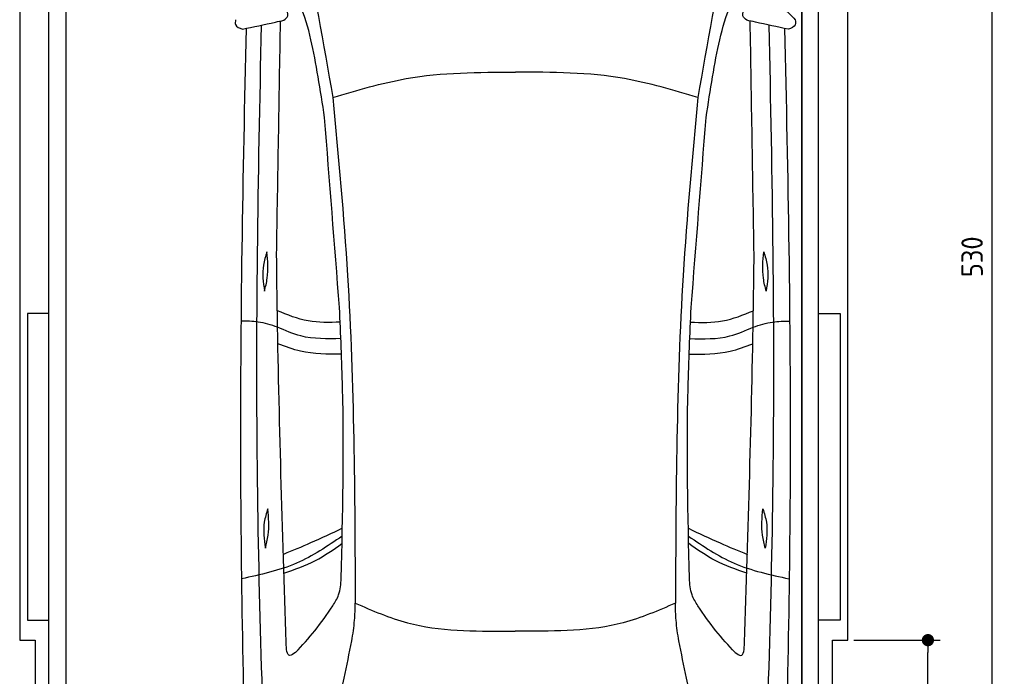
# Model space of a CAD drawing. Header units: millimetres. Extents: x -20 to 3211, y -1049 to 5673.
# Tile 2 of 4: x 0 to 3211, y 1282 to 3423. Entities that reach past the tile are written whole.
import ezdxf

# ---------------------------------------------------------------- set-up
doc = ezdxf.new("R2010")
doc.units = ezdxf.units.MM
for name, color, linetype in [('4', 3, 'Continuous'), ('5', 3, 'Continuous'), ('car', 1, 'Continuous')]:
    doc.layers.add(name, color=color, linetype=linetype)
doc.styles.get("Standard").update_dxf_attribs({"font": 'ISOCP.SHX'})
doc.dimstyles.new('GEN-ISO', dxfattribs={"dimscale": 20, "dimtxt": 3.5, "dimasz": 2, "dimexe": 2, "dimexo": 1, "dimgap": 1.5, "dimtad": 1, "dimdec": 1, "dimdsep": 46, "dimtxsty": 'STANDARD', "dimblk": 'PUNKT', "dimcen": 2, "dimclrd": 256, "dimclre": 256, "dimclrt": 2, "dimadec": 0, "dimazin": 0, "dimtp": 0.1, "dimtm": 0.1, "dimtfac": 0.71, "dimtdec": 1, "dimtmove": 2, "dimatfit": 3, "dimldrblk": 'PUNKT', "dimfxl": 1, "dimtolj": 1, "dimarcsym": 0})

# ---------------------------------------------------------------- blocks, each defined once
blk = doc.blocks.new('PUNKT')
at = {"layer": '4', "color": 0, "linetype": 'ByBlock'}
blk.add_line((-0.5, 0), (-1, 0), dxfattribs=at)
at = {"layer": '4', "color": 0, "linetype": 'ByBlock', "const_width": 0.5}
blk.add_lwpolyline([(-0.25, 0, 1), (0.25, 0, 1)], format="xyb", close=True, dxfattribs=at)
blk = doc.blocks.new('*D3')
at = {"layer": '5', "lineweight": -2}
for p, q in [((2720, 5300), (3210.6, 5300)), ((3170.6, 40), (3170.6, 5260)), ((2670, 0), (3210.6, 0))]:
    blk.add_line(p, q, dxfattribs=at)
at = {"layer": 'DEFPOINTS', "color": 0}
for p in [(2700, 5300), (3170.6, 5300), (2650, 0)]:
    blk.add_point(p, dxfattribs=at)
at = {"layer": '5', "lineweight": -2, "xscale": 40, "yscale": 40, "zscale": 40}
for p, rotation in [((3170.6, 5300), 90), ((3170.6, 0), 270)]:
    blk.add_blockref('PUNKT', p, dxfattribs=dict(at, rotation=rotation))
at = {"layer": '5', "color": 2, "insert": (3105.6, 2650), "char_height": 70, "attachment_point": 5, "rotation": 90}
blk.add_mtext('\\A1;530', dxfattribs=at)
blk = doc.blocks.new('*D6')
at = {"layer": '5', "lineweight": -2}
for p, q in [((2720, 1400), (3001.5, 1400)), ((2961.5, 40), (2961.5, 1360)), ((2670, 0), (3001.5, 0))]:
    blk.add_line(p, q, dxfattribs=at)
at = {"layer": 'DEFPOINTS', "color": 0}
for p in [(2700, 1400), (2961.5, 1400), (2650, 0)]:
    blk.add_point(p, dxfattribs=at)
at = {"layer": '5', "lineweight": -2, "xscale": 40, "yscale": 40, "zscale": 40}
for p, rotation in [((2961.5, 1400), 90), ((2961.5, 0), 270)]:
    blk.add_blockref('PUNKT', p, dxfattribs=dict(at, rotation=rotation))
at = {"layer": '5', "color": 2, "insert": (2896.5, 700), "char_height": 70, "attachment_point": 5, "rotation": 90}
blk.add_mtext('\\A1;140', dxfattribs=at)

msp = doc.modelspace()

# ---------------------------------------------------------------- linework, layer by layer
msp.add_lwpolyline([(2700, 5200), (2650, 5200), (2650, 5300), (50, 5300), (50, 5200), (0, 5200), (0, 1400), (50, 1400), (50, 0), (2650, 0), (2650, 1400), (2700, 1400)], close=True)
for points in [[(95, 5210), (150, 5210), (150, 30), (122.5, 30)], [(95, 250), (95, 5210)], [(150, 30), (2550, 30), (2550, 5210)], [(150, 5210), (150, 30)], [(2605, 5210), (2550, 5210), (2550, 30), (2577.5, 30)], [(2605, 250), (2605, 5210)], [(95, 2465), (25, 2465), (25, 1465), (95, 1465)], [(2605, 2465), (2675, 2465), (2675, 1465), (2605, 1465)]]:
    msp.add_lwpolyline(points)
at = {"layer": 'car'}
for p in [(1593.34, 1429.28), (1639.01, 1429.28)]:
    msp.add_line(p, (1616.17, 1429.29), dxfattribs=at)
for points, knots in [([(918.36, 3713.79), (919.58, 3708.14), (958.47, 3527.53), (990.3, 3345.49), (1021.14, 3169.15)], [0, 0, 0, 0, 17.3299427, 554.2607171, 554.2607171, 554.2607171, 554.2607171]), ([(2314.05, 3713.77), (2312.83, 3708.13), (2273.94, 3527.51), (2242.1, 3345.48), (2211.25, 3169.13)], [0, 0, 0, 0, 17.3299427, 554.2607171, 554.2607171, 554.2607171, 554.2607171]), ([(994.16, 3104.27), (980.48, 3193.74), (951.54, 3383.09), (907.29, 3505.27), (852.49, 3541.34)], [0, 0, 0, 0, 271.1433691, 573.8124327, 573.8124327, 573.8124327, 573.8124327]), ([(2238.24, 3104.25), (2251.92, 3193.72), (2280.87, 3383.07), (2325.12, 3505.25), (2379.92, 3541.32)], [0, 0, 0, 0, 271.1433691, 573.8124327, 573.8124327, 573.8124327, 573.8124327]), ([(2367.19, 3462.51), (2413, 3469.89), (2476.6, 3480.14), (2517.23, 3435.62), (2528.6, 3423.16)], [0, 0, 0, 0, 125.6510702, 174.4800659, 174.4800659, 174.4800659, 174.4800659]), ([(861.31, 3421.51), (866.85, 3425.94), (880.65, 3436.95), (870.99, 3452.95), (865.21, 3462.53)], [0, 0, 0, 0, 19.0460163, 47.4389508, 47.4389508, 47.4389508, 47.4389508]), ([(2371.09, 3421.49), (2365.55, 3425.92), (2351.76, 3436.93), (2361.41, 3452.93), (2367.19, 3462.51)], [0, 0, 0, 0, 19.0460163, 47.4389508, 47.4389508, 47.4389508, 47.4389508]), ([(703.81, 3423.19), (702.96, 3417.33), (700.71, 3401.83), (716.31, 3395.89), (726.02, 3392.19)], [0, 0, 0, 0, 16.2002475, 42.8971703, 42.8971703, 42.8971703, 42.8971703]), ([(726.02, 3392.19), (761.92, 3399.73), (807.08, 3409.21), (852.08, 3419.42), (861.31, 3421.51)], [0, 0, 0, 0, 110.0379005, 138.4298361, 138.4298361, 138.4298361, 138.4298361]), ([(812.66, 625.14), (796.79, 1056.14), (762.67, 1982.73), (777.15, 2909.68), (788.94, 3405.5)], [0, 0, 0, 0, 1293.6136458, 2781.0913078, 2781.0913078, 2781.0913078, 2781.0913078]), ([(2506.38, 3392.16), (2470.48, 3399.7), (2425.32, 3409.19), (2380.32, 3419.4), (2371.09, 3421.49)], [0, 0, 0, 0, 110.0379005, 138.4298361, 138.4298361, 138.4298361, 138.4298361]), ([(2419.67, 625.11), (2435.55, 1056.12), (2469.69, 1982.71), (2455.24, 2909.66), (2443.46, 3405.47)], [0, 0, 0, 0, 1293.6136458, 2781.0913078, 2781.0913078, 2781.0913078, 2781.0913078]), ([(2528.6, 3423.16), (2529.45, 3417.31), (2531.69, 3401.81), (2516.09, 3395.86), (2506.38, 3392.16)], [0, 0, 0, 0, 16.2002475, 42.8971703, 42.8971703, 42.8971703, 42.8971703]), ([(738.3, 3394.77), (727.38, 2915.69), (710.31, 2020.13), (731.34, 1124.62), (741.12, 708.16)], [283.9698587, 283.9698587, 283.9698587, 283.9698587, 1721.3370464, 2970.9050259, 2970.9050259, 2970.9050259, 2970.9050259]), ([(2494.1, 3394.74), (2505.01, 2915.66), (2522.05, 2020.11), (2501, 1124.6), (2491.21, 708.14)], [283.9698587, 283.9698587, 283.9698587, 283.9698587, 1721.3370464, 2970.9050259, 2970.9050259, 2970.9050259, 2970.9050259]), ([(1021.14, 3169.15), (1100.45, 3193.03), (1293.98, 3251.32), (1496.6, 3252.08), (1616.2, 3252.52)], [0, 0, 0, 0, 247.3332419, 603.5937514, 603.5937514, 603.5937514, 603.5937514]), ([(2211.25, 3169.13), (2131.95, 3193.02), (1938.42, 3251.31), (1735.79, 3252.07), (1616.2, 3252.52)], [0, 0, 0, 0, 247.3332419, 603.5937514, 603.5937514, 603.5937514, 603.5937514]), ([(1021.14, 3169.15), (1039.12, 2976.04), (1090.16, 2427.91), (1092.58, 1877.19), (1094.14, 1520.49)], [0, 0, 0, 0, 581.6132205, 1650.9334488, 1650.9334488, 1650.9334488, 1650.9334488]), ([(2211.25, 3169.13), (2193.27, 2976.03), (2142.21, 2427.89), (2139.78, 1877.17), (2138.21, 1520.47)], [0, 0, 0, 0, 581.6132205, 1650.9334488, 1650.9334488, 1650.9334488, 1650.9334488]), ([(806.29, 2666.36), (801.66, 2652.03), (788.21, 2610.39), (794.22, 2566.58), (798.17, 2537.84)], [0, 0, 0, 0, 44.7461718, 130.1124316, 130.1124316, 130.1124316, 130.1124316]), ([(798.17, 2537.84), (801.7, 2551.94), (812.22, 2594), (808.66, 2637.46), (806.29, 2666.36)], [0, 0, 0, 0, 43.4004423, 129.4649591, 129.4649591, 129.4649591, 129.4649591]), ([(2434.21, 2537.81), (2430.68, 2551.91), (2420.16, 2593.98), (2423.72, 2637.44), (2426.09, 2666.33)], [0, 0, 0, 0, 43.4004423, 129.4649591, 129.4649591, 129.4649591, 129.4649591]), ([(2426.09, 2666.33), (2430.72, 2652.01), (2444.18, 2610.37), (2438.16, 2566.56), (2434.21, 2537.81)], [0, 0, 0, 0, 44.7461718, 130.1124316, 130.1124316, 130.1124316, 130.1124316]), ([(868.77, 1392.28), (857.06, 1758.26), (843.58, 2179.62), (838.36, 2601.14), (837.68, 2656.53)], [0, 0, 0, 0, 1098.4525506, 1264.6432936, 1264.6432936, 1264.6432936, 1264.6432936]), ([(2363.58, 1392.26), (2375.3, 1758.24), (2388.79, 2179.6), (2394.02, 2601.11), (2394.7, 2656.51)], [0, 0, 0, 0, 1098.4525506, 1264.6432936, 1264.6432936, 1264.6432936, 1264.6432936]), ([(1044.95, 2436.77), (1009.71, 2435.73), (938.78, 2433.64), (873.15, 2460.66), (840.12, 2474.26)], [0, 0, 0, 0, 104.4848682, 210.321323, 210.321323, 210.321323, 210.321323]), ([(1048.34, 1601.67), (1053.16, 1808.78), (1060.02, 2103.33), (1046.73, 2397.57), (1042.79, 2484.92)], [0, 0, 0, 0, 621.1886404, 883.4615663, 883.4615663, 883.4615663, 883.4615663]), ([(2184.01, 1601.65), (2179.2, 1808.76), (2172.35, 2103.31), (2185.64, 2397.55), (2189.59, 2484.9)], [0, 0, 0, 0, 621.1886404, 883.4615663, 883.4615663, 883.4615663, 883.4615663]), ([(2187.43, 2436.75), (2222.66, 2435.71), (2293.6, 2433.62), (2359.23, 2460.64), (2392.25, 2474.24)], [0, 0, 0, 0, 104.4848682, 210.321323, 210.321323, 210.321323, 210.321323]), ([(840.99, 2420.79), (819.94, 2427.4), (781.02, 2439.62), (740.28, 2440.2), (721.58, 2440.47)], [0, 0, 0, 0, 65.7794231, 121.5906935, 121.5906935, 121.5906935, 121.5906935]), ([(2391.38, 2420.77), (2412.44, 2427.38), (2451.36, 2439.59), (2492.1, 2440.18), (2510.8, 2440.44)], [0, 0, 0, 0, 65.7794231, 121.5906935, 121.5906935, 121.5906935, 121.5906935]), ([(1047.28, 2383.16), (1002.74, 2382.16), (930.87, 2380.55), (865.76, 2409.71), (840.99, 2420.79)], [0, 0, 0, 0, 131.3114527, 211.9084989, 211.9084989, 211.9084989, 211.9084989]), ([(2185.1, 2383.14), (2229.63, 2382.14), (2301.51, 2380.53), (2366.62, 2409.68), (2391.38, 2420.77)], [0, 0, 0, 0, 131.3114527, 211.9084989, 211.9084989, 211.9084989, 211.9084989]), ([(1049.32, 2332.5), (1004.25, 2332.38), (932.89, 2332.19), (866.45, 2357.09), (841.96, 2366.27)], [0, 0, 0, 0, 133.5855726, 211.5330356, 211.5330356, 211.5330356, 211.5330356]), ([(2183.05, 2332.48), (2228.12, 2332.36), (2299.48, 2332.17), (2365.93, 2357.07), (2390.41, 2366.25)], [0, 0, 0, 0, 133.5855726, 211.5330356, 211.5330356, 211.5330356, 211.5330356]), ([(809.18, 1828.24), (804.55, 1813.92), (791.09, 1772.27), (797.11, 1728.46), (801.06, 1699.72)], [0, 0, 0, 0, 44.7461718, 130.1124316, 130.1124316, 130.1124316, 130.1124316]), ([(801.06, 1699.72), (804.59, 1713.82), (815.11, 1755.88), (811.55, 1799.34), (809.18, 1828.24)], [0, 0, 0, 0, 43.4004423, 129.4649591, 129.4649591, 129.4649591, 129.4649591]), ([(2431.3, 1699.7), (2427.77, 1713.8), (2417.25, 1755.86), (2420.81, 1799.32), (2423.18, 1828.21)], [0, 0, 0, 0, 43.4004423, 129.4649591, 129.4649591, 129.4649591, 129.4649591]), ([(2423.18, 1828.21), (2427.81, 1813.89), (2441.26, 1772.25), (2435.25, 1728.44), (2431.3, 1699.7)], [0, 0, 0, 0, 44.7461718, 130.1124316, 130.1124316, 130.1124316, 130.1124316]), ([(1051.43, 1738.89), (1003.37, 1706.47), (903.11, 1638.82), (784.79, 1613.19), (723.17, 1599.85)], [0, 0, 0, 0, 172.2638303, 359.4058348, 359.4058348, 359.4058348, 359.4058348]), ([(1051.96, 1764.9), (1017.62, 1748.51), (954.32, 1718.3), (889.39, 1691.79), (859.69, 1679.66)], [0, 0, 0, 0, 114.1390275, 210.3599728, 210.3599728, 210.3599728, 210.3599728]), ([(2180.4, 1764.88), (2214.74, 1748.49), (2278.04, 1718.28), (2342.97, 1691.76), (2372.67, 1679.64)], [0, 0, 0, 0, 114.1390275, 210.3599728, 210.3599728, 210.3599728, 210.3599728]), ([(2180.93, 1738.88), (2228.98, 1706.45), (2329.24, 1638.8), (2447.57, 1613.17), (2509.18, 1599.83)], [0, 0, 0, 0, 172.2638303, 359.4058348, 359.4058348, 359.4058348, 359.4058348]), ([(861.6, 1618.18), (896.54, 1630.43), (964.05, 1654.09), (1022.65, 1695.05), (1050.91, 1714.8)], [0, 0, 0, 0, 110.5014074, 213.4362717, 213.4362717, 213.4362717, 213.4362717]), ([(2370.76, 1618.16), (2335.81, 1630.41), (2268.31, 1654.07), (2209.7, 1695.03), (2181.44, 1714.78)], [0, 0, 0, 0, 110.5014074, 213.4362717, 213.4362717, 213.4362717, 213.4362717]), ([(1020.7, 1511.66), (1027.96, 1523.34), (1044.99, 1550.73), (1047.12, 1583.1), (1048.34, 1601.67)], [0, 0, 0, 0, 40.6841742, 95.4277146, 95.4277146, 95.4277146, 95.4277146]), ([(2211.65, 1511.65), (2204.39, 1523.32), (2187.36, 1550.71), (2185.23, 1583.08), (2184.01, 1601.65)], [0, 0, 0, 0, 40.6841742, 95.4277146, 95.4277146, 95.4277146, 95.4277146]), ([(899.38, 1359.83), (921.3, 1382.77), (965.25, 1430.53), (1001.93, 1484.19), (1020.7, 1511.66)], [34.3542142, 34.3542142, 34.3542142, 34.3542142, 129.366936, 229.0092112, 229.0092112, 229.0092112, 229.0092112]), ([(1083.16, 1397.33), (1086.6, 1419.83), (1092.85, 1460.67), (1093.74, 1501.95), (1094.14, 1520.49)], [0, 0, 0, 0, 68.2024602, 123.762269, 123.762269, 123.762269, 123.762269]), ([(1094.14, 1520.49), (1150.18, 1496.39), (1308.15, 1428.46), (1481.49, 1428.96), (1593.34, 1429.28)], [0, 0, 0, 0, 181.5777559, 511.8794546, 511.8794546, 511.8794546, 511.8794546]), ([(2138.21, 1520.47), (2082.17, 1496.38), (1924.2, 1428.45), (1750.86, 1428.96), (1639.01, 1429.28)], [0, 0, 0, 0, 181.5777559, 511.8794546, 511.8794546, 511.8794546, 511.8794546]), ([(2149.19, 1397.31), (2145.75, 1419.82), (2139.5, 1460.65), (2138.61, 1501.94), (2138.21, 1520.47)], [0, 0, 0, 0, 68.2024602, 123.762269, 123.762269, 123.762269, 123.762269]), ([(2332.97, 1359.81), (2311.05, 1382.75), (2267.1, 1430.52), (2230.42, 1484.18), (2211.65, 1511.65)], [34.3542142, 34.3542142, 34.3542142, 34.3542142, 129.366936, 229.0092112, 229.0092112, 229.0092112, 229.0092112]), ([(899.38, 1359.83), (892.6, 1354.81), (871.47, 1339.16), (869.86, 1370.8), (868.77, 1392.28)], [0, 0, 0, 0, 20.9838712, 65.3601655, 65.3601655, 65.3601655, 65.3601655]), ([(992.92, 970.86), (1014.88, 1072.48), (1045.56, 1214.51), (1074.83, 1356.84), (1083.16, 1397.33)], [0, 0, 0, 0, 311.9023012, 435.9160376, 435.9160376, 435.9160376, 435.9160376]), ([(2239.41, 970.84), (2217.46, 1072.46), (2186.78, 1214.5), (2157.52, 1356.82), (2149.19, 1397.31)], [0, 0, 0, 0, 311.9023012, 435.9160376, 435.9160376, 435.9160376, 435.9160376]), ([(2332.97, 1359.81), (2339.75, 1354.79), (2360.88, 1339.14), (2362.49, 1370.78), (2363.58, 1392.26)], [0, 0, 0, 0, 20.9838712, 65.3601655, 65.3601655, 65.3601655, 65.3601655])]:
    msp.add_open_spline(points, degree=3, knots=knots, dxfattribs=at)
for points in [[(837.68, 2656.53), (841.93, 2910.7), (846.19, 3164.88), (850.44, 3419.05)], [(2394.7, 2656.51), (2390.46, 2910.68), (2386.21, 3164.85), (2381.96, 3419.03)], [(1042.79, 2484.92), (1026.58, 2691.37), (1010.37, 2897.82), (994.16, 3104.27)], [(2189.59, 2484.9), (2205.81, 2691.35), (2222.02, 2897.8), (2238.24, 3104.25)]]:
    msp.add_open_spline(points, degree=3, dxfattribs=at)

# ---------------------------------------------------------------- dimensions: what is measured, and where the dimension line sits
at = {"layer": '5'}
for base, p2, picture, middle in [((3170.6, 5300), (2700, 5300), '*D3', (3105.6, 2650)), ((2961.5, 1400), (2700, 1400), '*D6', (2896.5, 700))]:
    dim = msp.add_linear_dim(base=base, p1=(2650, 0), p2=p2, angle=270, dimstyle='GEN-ISO', override={"dimlfac": 0.1}, dxfattribs=at)
    dim.commit()
    dim.dimension.update_dxf_attribs({"geometry": picture, "text_midpoint": middle})

doc.saveas('drawing.dxf')
